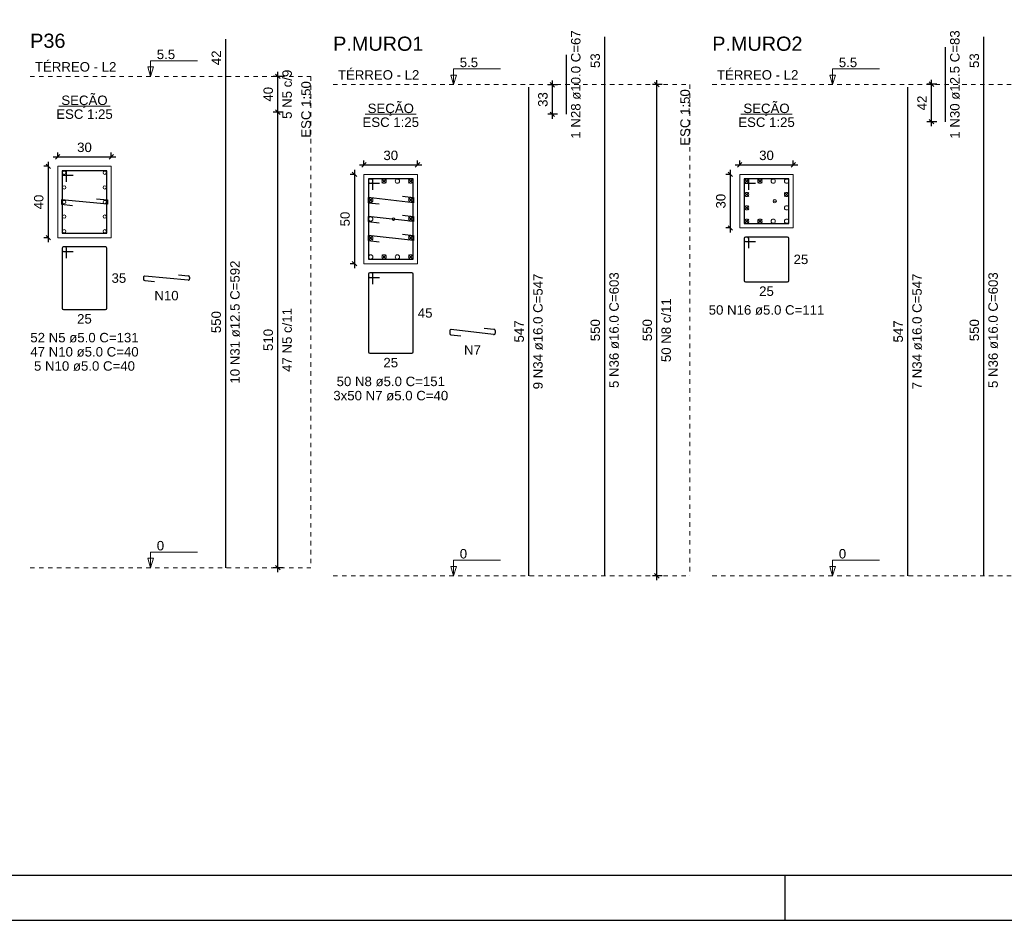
# Model space of a CAD drawing. Header units: millimetres. Extents: x 10 to 1250, y -62 to 528.
# Tile 120 of 256: x 210 to 232, y 133 to 153. Entities that reach past the tile are written whole.
import ezdxf

# ---------------------------------------------------------------- set-up
doc = ezdxf.new("R2010")
doc.units = ezdxf.units.MM
doc.header["$LTSCALE"] = 0.05
doc.linetypes.add('DOT', pattern=[6.35, 0, -6.35])
for name, color, linetype, lineweight in [('Descrição da armadura', 7, 'Continuous', 5), ('DT-Barras na forma', 2, 'Continuous', 30), ('DT-Barras no corte', 5, 'Continuous', 5), ('DT-Barras rebatidas', 2, 'Continuous', 30), ('DT-Cotas', 9, 'Continuous', 5), ('DT-Forma', 5, 'Continuous', 5), ('DT-Pontilhado', 9, 'DOT', 5), ('DT-Textos', 7, 'Continuous', 5), ('DT-Título', 3, 'Continuous', 20), ('Textos armaduras', 7, 'Continuous', 5)]:
    doc.layers.add(name, color=color, linetype=linetype, lineweight=lineweight)
doc.layers.add('FOLHA_PADRÃO', color=7, linetype='Continuous')
doc.styles.add('Arial', font='arial.ttf')
doc.styles.get("Standard").update_dxf_attribs({"font": 'arial.ttf'})
doc.dimstyles.new('UM_25.000000', dxfattribs={"dimtxt": 0.18, "dimasz": 0.1, "dimexe": 0.1, "dimexo": 0.2, "dimgap": 0, "dimtad": 1, "dimtih": 1, "dimtoh": 1, "dimdec": 1, "dimlfac": 25, "dimzin": 0, "dimdsep": 46, "dimtxsty": 'Standard', "dimcen": 0.09, "dimdle": 0.1, "dimadec": 1, "dimazin": 2, "dimtfac": 1, "dimtdec": 4, "dimtofl": 0, "dimtmove": 0, "dimatfit": 3, "dimfxl": 1, "dimtolj": 1, "dimarcsym": 0})
doc.dimstyles.new('UM_50.000000', dxfattribs={"dimtxt": 0.18, "dimasz": 0.1, "dimexe": 0.1, "dimexo": 0.2, "dimgap": 0.1, "dimtad": 1, "dimdec": 1, "dimlfac": 50, "dimzin": 0, "dimdsep": 46, "dimtxsty": 'Standard', "dimblk": 'OBLIQUE', "dimcen": 0.09, "dimdle": 0.1, "dimadec": 1, "dimazin": 2, "dimtfac": 1, "dimtdec": 1, "dimtofl": 0, "dimtmove": 0, "dimatfit": 3, "dimldrblk": 'OBLIQUE', "dimfxl": 1, "dimtolj": 1, "dimarcsym": 1})

# ---------------------------------------------------------------- blocks, each defined once
blk = doc.blocks.new('A1EST. 1500')
at = {"layer": 'FOLHA_PADRÃO', "color": 1, "linetype": 'Continuous'}
for p, q in [((59.5, 0), (59.5, 1)), ((0, 0), (150.008, 0))]:
    blk.add_line(p, q, dxfattribs=at)
at = {"layer": 'FOLHA_PADRÃO', "color": 6, "linetype": 'Continuous'}
blk.add_lwpolyline([(149, 58.4), (149, 1), (1, 1), (1, 58.4), (149, 58.4)], dxfattribs=at)
blk = doc.blocks.new('_Oblique')
at = {"color": 0, "linetype": 'ByBlock', "lineweight": -2}
blk.add_line((-0.5, -0.5), (0.5, 0.5), dxfattribs=at)
blk = doc.blocks.new('*D1723')
at = {"layer": 'Defpoints', "color": 0, "transparency": 16777216}
for p in [(210.426, 150.066), (210.214, 148.466), (210.426, 148.466)]:
    blk.add_point(p, dxfattribs=at)
at = {"layer": 'DT-Cotas', "color": 0, "lineweight": -2, "transparency": 16777216}
for p, q in [((210.226, 150.066), (210.114, 150.066)), ((210.214, 150.166), (210.214, 148.366)), ((210.226, 148.466), (210.114, 148.466))]:
    blk.add_line(p, q, dxfattribs=at)
at = {"layer": 'DT-Cotas', "color": 0, "lineweight": -2, "transparency": 16777216, "xscale": 0.1, "yscale": 0.1, "zscale": 0.1}
for p, rotation in [((210.214, 150.066), 90), ((210.214, 148.466), 270)]:
    blk.add_blockref('_Oblique', p, dxfattribs=dict(at, rotation=rotation))
at = {"layer": 'DT-Cotas', "transparency": 16777216, "insert": (210.002, 149.266), "char_height": 0.2118, "attachment_point": 5, "rotation": 90, "style": 'Arial'}
blk.add_mtext('\\A1;40', dxfattribs=at)
blk = doc.blocks.new('*D1724')
at = {"layer": 'Defpoints', "color": 0, "transparency": 16777216}
for p in [(211.626, 150.277), (210.426, 150.066), (211.626, 150.066)]:
    blk.add_point(p, dxfattribs=at)
at = {"layer": 'DT-Cotas', "color": 0, "lineweight": -2, "transparency": 16777216}
for p, q in [((210.326, 150.277), (211.726, 150.277)), ((210.426, 150.266), (210.426, 150.377)), ((211.626, 150.266), (211.626, 150.377))]:
    blk.add_line(p, q, dxfattribs=at)
at = {"layer": 'DT-Cotas', "color": 0, "lineweight": -2, "transparency": 16777216, "xscale": 0.1, "yscale": 0.1, "zscale": 0.1, "rotation": 180}
blk.add_blockref('_Oblique', (210.426, 150.277), dxfattribs=at)
at = {"layer": 'DT-Cotas', "color": 0, "lineweight": -2, "transparency": 16777216, "xscale": 0.1, "yscale": 0.1, "zscale": 0.1}
blk.add_blockref('_Oblique', (211.626, 150.277), dxfattribs=at)
at = {"layer": 'DT-Cotas', "transparency": 16777216, "insert": (211.026, 150.489), "char_height": 0.2118, "attachment_point": 5, "rotation": 0.0057, "style": 'Arial'}
blk.add_mtext('\\A1;30', dxfattribs=at)
blk = doc.blocks.new('*D1735')
at = {"layer": 'Defpoints', "color": 0, "transparency": 16777216}
for p in [(215.356, 151.278), (215.674, 151.278), (215.674, 141.078)]:
    blk.add_point(p, dxfattribs=at)
at = {"layer": 'DT-Cotas', "color": 0, "lineweight": -2, "transparency": 16777216}
for p, q in [((215.356, 140.978), (215.356, 151.378)), ((215.474, 151.278), (215.256, 151.278)), ((215.474, 141.078), (215.256, 141.078))]:
    blk.add_line(p, q, dxfattribs=at)
at = {"layer": 'DT-Cotas', "color": 0, "lineweight": -2, "transparency": 16777216, "xscale": 0.1, "yscale": 0.1, "zscale": 0.1}
for p, rotation in [((215.356, 151.278), 90), ((215.356, 141.078), 270)]:
    blk.add_blockref('_Oblique', p, dxfattribs=dict(at, rotation=rotation))
blk = doc.blocks.new('*D1736')
at = {"layer": 'Defpoints', "color": 0, "transparency": 16777216}
for p in [(215.356, 152.078), (215.674, 152.078), (215.674, 151.278)]:
    blk.add_point(p, dxfattribs=at)
at = {"layer": 'DT-Cotas', "color": 0, "lineweight": -2, "transparency": 16777216}
for p, q in [((215.474, 152.078), (215.256, 152.078)), ((215.356, 151.178), (215.356, 152.178)), ((215.474, 151.278), (215.256, 151.278))]:
    blk.add_line(p, q, dxfattribs=at)
at = {"layer": 'DT-Cotas', "color": 0, "lineweight": -2, "transparency": 16777216, "xscale": 0.1, "yscale": 0.1, "zscale": 0.1}
for p, rotation in [((215.356, 152.078), 90), ((215.356, 151.278), 270)]:
    blk.add_blockref('_Oblique', p, dxfattribs=dict(at, rotation=rotation))
blk = doc.blocks.new('*D1737')
at = {"layer": 'Defpoints', "color": 0, "transparency": 16777216}
for p in [(215.356, 151.278), (215.674, 151.278), (215.674, 141.078)]:
    blk.add_point(p, dxfattribs=at)
at = {"layer": 'DT-Cotas', "color": 0, "lineweight": -2, "transparency": 16777216}
for p, q in [((215.356, 140.978), (215.356, 151.378)), ((215.474, 151.278), (215.256, 151.278)), ((215.474, 141.078), (215.256, 141.078))]:
    blk.add_line(p, q, dxfattribs=at)
at = {"layer": 'DT-Cotas', "color": 0, "lineweight": -2, "transparency": 16777216, "xscale": 0.1, "yscale": 0.1, "zscale": 0.1}
for p, rotation in [((215.356, 151.278), 90), ((215.356, 141.078), 270)]:
    blk.add_blockref('_Oblique', p, dxfattribs=dict(at, rotation=rotation))
blk = doc.blocks.new('*D1738')
at = {"layer": 'Defpoints', "color": 0, "transparency": 16777216}
for p in [(215.356, 152.078), (215.674, 152.078), (215.674, 151.278)]:
    blk.add_point(p, dxfattribs=at)
at = {"layer": 'DT-Cotas', "color": 0, "lineweight": -2, "transparency": 16777216}
for p, q in [((215.474, 152.078), (215.256, 152.078)), ((215.356, 151.178), (215.356, 152.178)), ((215.474, 151.278), (215.256, 151.278))]:
    blk.add_line(p, q, dxfattribs=at)
at = {"layer": 'DT-Cotas', "color": 0, "lineweight": -2, "transparency": 16777216, "xscale": 0.1, "yscale": 0.1, "zscale": 0.1}
for p, rotation in [((215.356, 152.078), 90), ((215.356, 151.278), 270)]:
    blk.add_blockref('_Oblique', p, dxfattribs=dict(at, rotation=rotation))
blk = doc.blocks.new('*D1739')
at = {"layer": 'Defpoints', "color": 0, "transparency": 16777216}
for p in [(217.287, 149.885), (217.076, 147.885), (217.287, 147.885)]:
    blk.add_point(p, dxfattribs=at)
at = {"layer": 'DT-Cotas', "color": 0, "lineweight": -2, "transparency": 16777216}
for p, q in [((217.087, 149.885), (216.976, 149.885)), ((217.076, 149.985), (217.076, 147.785)), ((217.087, 147.885), (216.976, 147.885))]:
    blk.add_line(p, q, dxfattribs=at)
at = {"layer": 'DT-Cotas', "color": 0, "lineweight": -2, "transparency": 16777216, "xscale": 0.1, "yscale": 0.1, "zscale": 0.1}
for p, rotation in [((217.076, 149.885), 90), ((217.076, 147.885), 270)]:
    blk.add_blockref('_Oblique', p, dxfattribs=dict(at, rotation=rotation))
at = {"layer": 'DT-Cotas', "transparency": 16777216, "insert": (216.864, 148.885), "char_height": 0.2118, "attachment_point": 5, "rotation": 90, "style": 'Arial'}
blk.add_mtext('\\A1;50', dxfattribs=at)
blk = doc.blocks.new('*D1740')
at = {"layer": 'Defpoints', "color": 0, "transparency": 16777216}
for p in [(218.487, 150.097), (217.287, 149.885), (218.487, 149.885)]:
    blk.add_point(p, dxfattribs=at)
at = {"layer": 'DT-Cotas', "color": 0, "lineweight": -2, "transparency": 16777216}
for p, q in [((217.187, 150.097), (218.587, 150.097)), ((217.287, 150.085), (217.287, 150.197)), ((218.487, 150.085), (218.487, 150.197))]:
    blk.add_line(p, q, dxfattribs=at)
at = {"layer": 'DT-Cotas', "color": 0, "lineweight": -2, "transparency": 16777216, "xscale": 0.1, "yscale": 0.1, "zscale": 0.1, "rotation": 180}
blk.add_blockref('_Oblique', (217.287, 150.097), dxfattribs=at)
at = {"layer": 'DT-Cotas', "color": 0, "lineweight": -2, "transparency": 16777216, "xscale": 0.1, "yscale": 0.1, "zscale": 0.1}
blk.add_blockref('_Oblique', (218.487, 150.097), dxfattribs=at)
at = {"layer": 'DT-Cotas', "transparency": 16777216, "insert": (217.887, 150.309), "char_height": 0.2118, "attachment_point": 5, "rotation": 0.0057, "style": 'Arial'}
blk.add_mtext('\\A1;30', dxfattribs=at)
blk = doc.blocks.new('*D1741')
at = {"layer": 'Defpoints', "color": 0, "transparency": 16777216}
for p in [(221.508, 151.89), (221.826, 151.89), (221.826, 151.23)]:
    blk.add_point(p, dxfattribs=at)
at = {"layer": 'DT-Cotas', "color": 0, "lineweight": -2, "transparency": 16777216}
for p, q in [((221.508, 151.13), (221.508, 151.99)), ((221.626, 151.89), (221.408, 151.89)), ((221.626, 151.23), (221.408, 151.23))]:
    blk.add_line(p, q, dxfattribs=at)
at = {"layer": 'DT-Cotas', "color": 0, "lineweight": -2, "transparency": 16777216, "xscale": 0.1, "yscale": 0.1, "zscale": 0.1}
for p, rotation in [((221.508, 151.89), 90), ((221.508, 151.23), 270)]:
    blk.add_blockref('_Oblique', p, dxfattribs=dict(at, rotation=rotation))
at = {"layer": 'DT-Cotas', "transparency": 16777216, "insert": (221.296, 151.56), "char_height": 0.2118, "attachment_point": 5, "rotation": 90, "style": 'Arial'}
blk.add_mtext('\\A1;33', dxfattribs=at)
blk = doc.blocks.new('*D1742')
at = {"layer": 'Defpoints', "color": 0, "transparency": 16777216}
for p in [(223.848, 151.897), (224.165, 151.897), (224.165, 140.897)]:
    blk.add_point(p, dxfattribs=at)
at = {"layer": 'DT-Cotas', "color": 0, "lineweight": -2, "transparency": 16777216}
for p, q in [((223.848, 140.797), (223.848, 151.997)), ((223.965, 151.897), (223.748, 151.897)), ((223.965, 140.897), (223.748, 140.897))]:
    blk.add_line(p, q, dxfattribs=at)
at = {"layer": 'DT-Cotas', "color": 0, "lineweight": -2, "transparency": 16777216, "xscale": 0.1, "yscale": 0.1, "zscale": 0.1}
for p, rotation in [((223.848, 151.897), 90), ((223.848, 140.897), 270)]:
    blk.add_blockref('_Oblique', p, dxfattribs=dict(at, rotation=rotation))
blk = doc.blocks.new('*D1743')
at = {"layer": 'Defpoints', "color": 0, "transparency": 16777216}
for p in [(223.848, 151.897), (224.165, 151.897), (224.165, 140.897)]:
    blk.add_point(p, dxfattribs=at)
at = {"layer": 'DT-Cotas', "color": 0, "lineweight": -2, "transparency": 16777216}
for p, q in [((223.848, 140.797), (223.848, 151.997)), ((223.965, 151.897), (223.748, 151.897)), ((223.965, 140.897), (223.748, 140.897))]:
    blk.add_line(p, q, dxfattribs=at)
at = {"layer": 'DT-Cotas', "color": 0, "lineweight": -2, "transparency": 16777216, "xscale": 0.1, "yscale": 0.1, "zscale": 0.1}
for p, rotation in [((223.848, 151.897), 90), ((223.848, 140.897), 270)]:
    blk.add_blockref('_Oblique', p, dxfattribs=dict(at, rotation=rotation))
blk = doc.blocks.new('*D1744')
at = {"layer": 'Defpoints', "color": 0, "transparency": 16777216}
for p in [(225.705, 149.885), (225.493, 148.685), (225.705, 148.685)]:
    blk.add_point(p, dxfattribs=at)
at = {"layer": 'DT-Cotas', "color": 0, "lineweight": -2, "transparency": 16777216}
for p, q in [((225.505, 149.885), (225.393, 149.885)), ((225.493, 149.985), (225.493, 148.585)), ((225.505, 148.685), (225.393, 148.685))]:
    blk.add_line(p, q, dxfattribs=at)
at = {"layer": 'DT-Cotas', "color": 0, "lineweight": -2, "transparency": 16777216, "xscale": 0.1, "yscale": 0.1, "zscale": 0.1}
for p, rotation in [((225.493, 149.885), 90), ((225.493, 148.685), 270)]:
    blk.add_blockref('_Oblique', p, dxfattribs=dict(at, rotation=rotation))
at = {"layer": 'DT-Cotas', "transparency": 16777216, "insert": (225.282, 149.285), "char_height": 0.2118, "attachment_point": 5, "rotation": 90, "style": 'Arial'}
blk.add_mtext('\\A1;30', dxfattribs=at)
blk = doc.blocks.new('*D1745')
at = {"layer": 'Defpoints', "color": 0, "transparency": 16777216}
for p in [(226.905, 150.097), (225.705, 149.885), (226.905, 149.885)]:
    blk.add_point(p, dxfattribs=at)
at = {"layer": 'DT-Cotas', "color": 0, "lineweight": -2, "transparency": 16777216}
for p, q in [((225.605, 150.097), (227.005, 150.097)), ((225.705, 150.085), (225.705, 150.197)), ((226.905, 150.085), (226.905, 150.197))]:
    blk.add_line(p, q, dxfattribs=at)
at = {"layer": 'DT-Cotas', "color": 0, "lineweight": -2, "transparency": 16777216, "xscale": 0.1, "yscale": 0.1, "zscale": 0.1, "rotation": 180}
blk.add_blockref('_Oblique', (225.705, 150.097), dxfattribs=at)
at = {"layer": 'DT-Cotas', "color": 0, "lineweight": -2, "transparency": 16777216, "xscale": 0.1, "yscale": 0.1, "zscale": 0.1}
blk.add_blockref('_Oblique', (226.905, 150.097), dxfattribs=at)
at = {"layer": 'DT-Cotas', "transparency": 16777216, "insert": (226.305, 150.309), "char_height": 0.2118, "attachment_point": 5, "rotation": 0.0057, "style": 'Arial'}
blk.add_mtext('\\A1;30', dxfattribs=at)
blk = doc.blocks.new('*D1746')
at = {"layer": 'Defpoints', "color": 0, "transparency": 16777216}
for p in [(230, 151.903), (230.317, 151.903), (230.317, 151.063)]:
    blk.add_point(p, dxfattribs=at)
at = {"layer": 'DT-Cotas', "color": 0, "lineweight": -2, "transparency": 16777216}
for p, q in [((230, 150.963), (230, 152.003)), ((230.117, 151.903), (229.9, 151.903)), ((230.117, 151.063), (229.9, 151.063))]:
    blk.add_line(p, q, dxfattribs=at)
at = {"layer": 'DT-Cotas', "color": 0, "lineweight": -2, "transparency": 16777216, "xscale": 0.1, "yscale": 0.1, "zscale": 0.1}
for p, rotation in [((230, 151.903), 90), ((230, 151.063), 270)]:
    blk.add_blockref('_Oblique', p, dxfattribs=dict(at, rotation=rotation))
at = {"layer": 'DT-Cotas', "transparency": 16777216, "insert": (229.788, 151.483), "char_height": 0.2118, "attachment_point": 5, "rotation": 90, "style": 'Arial'}
blk.add_mtext('\\A1;42', dxfattribs=at)

msp = doc.modelspace()

# ---------------------------------------------------------------- linework, layer by layer
at = {"layer": 'DT-Barras na forma'}
for points in [[(210.6259, 149.7156), (210.6259, 149.9656), (210.5259, 149.9656), (210.5259, 148.5656), (211.5259, 148.5656), (211.5259, 149.9656), (210.5259, 149.9656), (210.5259, 149.8656), (210.7759, 149.8656)], [(217.4875, 149.535), (217.4875, 149.785), (217.3875, 149.785), (217.3875, 147.985), (218.3875, 147.985), (218.3875, 149.785), (217.3875, 149.785), (217.3875, 149.685), (217.6375, 149.685)], [(225.9052, 149.535), (225.9052, 149.785), (225.8052, 149.785), (225.8052, 148.785), (226.8052, 148.785), (226.8052, 149.785), (225.8052, 149.785), (225.8052, 149.685), (226.0552, 149.685)], [(211.292, 149.3397), (211.5409, 149.3156), (211.5409, 149.2156), (210.5109, 149.3156), (210.5109, 149.2156), (210.7597, 149.1914)], [(218.1471, 149.3959), (218.3955, 149.3674), (218.3955, 149.2506), (217.3795, 149.3674), (217.3795, 149.2506), (217.6279, 149.222)], [(218.1471, 148.9719), (218.3955, 148.9434), (218.3955, 148.8266), (217.3795, 148.9434), (217.3795, 148.8266), (217.6279, 148.798)], [(218.1471, 148.5479), (218.3955, 148.5194), (218.3955, 148.4026), (217.3795, 148.5194), (217.3795, 148.4026), (217.6279, 148.374)]]:
    msp.add_lwpolyline(points, dxfattribs=at)
at = {"layer": 'DT-Barras no corte'}
for p, q in [((217.6902, 149.685), (217.7862, 149.781)), ((217.6902, 149.781), (217.7862, 149.685)), ((218.2875, 149.685), (218.3835, 149.781)), ((218.2875, 149.781), (218.3835, 149.685)), ((225.8092, 149.685), (225.9052, 149.781)), ((225.8092, 149.781), (225.9052, 149.685)), ((226.1079, 149.685), (226.2039, 149.781)), ((226.1079, 149.781), (226.2039, 149.685)), ((217.3915, 149.261), (217.4875, 149.357)), ((217.3915, 149.357), (217.4875, 149.261)), ((218.2875, 149.261), (218.3835, 149.357)), ((218.2875, 149.357), (218.3835, 149.261)), ((225.8092, 149.3863), (225.9052, 149.4823)), ((225.8092, 149.4823), (225.9052, 149.3863)), ((226.7052, 149.3863), (226.8012, 149.4823)), ((226.7052, 149.4823), (226.8012, 149.3863)), ((225.8092, 149.0876), (225.9052, 149.1836)), ((225.8092, 149.1836), (225.9052, 149.0876)), ((226.4452, 149.285), (226.5352, 149.285)), ((218.2875, 148.837), (218.3835, 148.933)), ((218.2875, 148.933), (218.3835, 148.837)), ((217.9115, 148.885), (217.9835, 148.885)), ((225.8092, 148.789), (225.9052, 148.885)), ((225.8092, 148.885), (225.9052, 148.789)), ((226.1079, 148.789), (226.2039, 148.885)), ((226.1079, 148.885), (226.2039, 148.789)), ((217.3915, 148.413), (217.4875, 148.509)), ((217.3915, 148.509), (217.4875, 148.413)), ((218.2875, 148.413), (218.3835, 148.509)), ((218.2875, 148.509), (218.3835, 148.413)), ((217.6902, 147.989), (217.7862, 148.085)), ((217.6902, 148.085), (217.7862, 147.989)), ((218.2875, 147.989), (218.3835, 148.085)), ((218.2875, 148.085), (218.3835, 147.989))]:
    msp.add_line(p, q, dxfattribs=at)
for centre, radius in [((210.5709, 149.9206), 0.0375), ((211.4809, 149.9206), 0.0375), ((217.4395, 149.733), 0.048), ((217.7382, 149.733), 0.048), ((218.0368, 149.733), 0.048), ((218.3355, 149.733), 0.048), ((225.8572, 149.733), 0.048), ((226.1559, 149.733), 0.048), ((226.4545, 149.733), 0.048), ((226.7532, 149.733), 0.048), ((210.5709, 149.5931), 0.0375), ((211.4809, 149.5931), 0.0375), ((217.4395, 149.309), 0.048), ((218.3355, 149.309), 0.048), ((225.8572, 149.4343), 0.048), ((226.7532, 149.4343), 0.048), ((210.5709, 149.2656), 0.0375), ((211.4809, 149.2656), 0.0375), ((225.8572, 149.1356), 0.048), ((226.4902, 149.285), 0.0375), ((226.7532, 149.1356), 0.048), ((210.5709, 148.9381), 0.0375), ((211.4809, 148.9381), 0.0375), ((217.4395, 148.885), 0.048), ((217.9475, 148.885), 0.03), ((218.3355, 148.885), 0.048), ((225.8572, 148.837), 0.048), ((226.1559, 148.837), 0.048), ((226.4545, 148.837), 0.048), ((226.7532, 148.837), 0.048), ((210.5709, 148.6106), 0.0375), ((211.4809, 148.6106), 0.0375), ((217.4395, 148.461), 0.048), ((218.3355, 148.461), 0.048), ((217.4395, 148.037), 0.048), ((217.7382, 148.037), 0.048), ((218.0368, 148.037), 0.048), ((218.3355, 148.037), 0.048)]:
    msp.add_circle(centre, radius, dxfattribs=at)
at = {"layer": 'DT-Barras rebatidas'}
for p, q in [((214.191, 152.0777), (214.191, 152.9116)), ((222.6828, 151.8971), (222.6828, 152.9645)), ((231.1747, 151.8971), (231.1747, 152.9645)), ((230.3175, 151.0631), (230.3175, 152.731)), ((221.8256, 151.2299), (221.8256, 152.5642)), ((214.191, 141.0777), (214.191, 152.0777)), ((220.9784, 140.8971), (220.9784, 151.8391)), ((222.6828, 140.8971), (222.6828, 151.8971)), ((229.4703, 140.8971), (229.4703, 151.8391)), ((231.1747, 140.8971), (231.1747, 151.8971)), ((225.8052, 148.4491), (225.8052, 147.5091)), ((225.8052, 148.4491), (225.8052, 148.4091)), ((225.8752, 148.4791), (225.8352, 148.4791)), ((226.7752, 148.4791), (225.8352, 148.4791)), ((225.9052, 148.2291), (225.9052, 148.4491)), ((226.8052, 147.5091), (226.8052, 148.4491)), ((210.5259, 148.2297), (210.5259, 146.8897)), ((210.5259, 148.2297), (210.5259, 148.1897)), ((210.5959, 148.2597), (210.5559, 148.2597)), ((211.4959, 148.2597), (210.5559, 148.2597)), ((210.6259, 148.0097), (210.6259, 148.2297)), ((211.5259, 146.8897), (211.5259, 148.2297)), ((225.8352, 148.3791), (226.0552, 148.3791)), ((210.5559, 148.1597), (210.7759, 148.1597)), ((212.3479, 147.5766), (212.3479, 147.5369)), ((213.345, 147.5129), (212.3808, 147.6065)), ((213.1291, 147.6338), (213.3508, 147.6123)), ((213.3779, 147.5824), (213.3779, 147.5427)), ((217.3875, 147.6491), (217.3875, 145.9091)), ((217.3875, 147.6491), (217.3875, 147.6091)), ((217.4575, 147.6791), (217.4175, 147.6791)), ((218.3575, 147.6791), (217.4175, 147.6791)), ((217.4175, 147.5791), (217.6375, 147.5791)), ((217.4875, 147.4291), (217.4875, 147.6491)), ((218.3875, 145.9091), (218.3875, 147.6491)), ((212.375, 147.507), (212.5968, 147.4855)), ((225.8352, 147.4791), (226.7752, 147.4791)), ((210.5559, 146.8597), (211.4959, 146.8597)), ((219.2096, 146.3798), (219.2096, 146.3234)), ((219.2361, 146.2936), (219.4579, 146.2681)), ((220.1921, 146.3005), (219.243, 146.4096)), ((219.9772, 146.442), (220.199, 146.4165)), ((220.2256, 146.3867), (220.2256, 146.3303)), ((217.4175, 145.8791), (218.3575, 145.8791))]:
    msp.add_line(p, q, dxfattribs=at)
for centre, start, end in [((225.8352, 148.4491), 90, 180), ((225.8352, 148.4491), 90, 180), ((225.8752, 148.4491), 0, 90), ((226.7752, 148.4491), 0, 90), ((210.5559, 148.2297), 90, 180), ((210.5559, 148.2297), 90, 180), ((210.5959, 148.2297), 0, 90), ((211.4959, 148.2297), 0, 90), ((225.8352, 148.4091), 180, 270), ((210.5559, 148.1897), 180, 270), ((212.3779, 147.5766), 84.45468, 180), ((213.3479, 147.5824), 0, 84.45468), ((217.4175, 147.6491), 90, 180), ((217.4175, 147.6491), 90, 180), ((217.4175, 147.6091), 180, 270), ((217.4575, 147.6491), 0, 90), ((218.3575, 147.6491), 0, 90), ((212.3779, 147.5369), 180, 264.45468), ((213.3479, 147.5427), 264.45468, 0), ((225.8352, 147.5091), 180, 270), ((226.7752, 147.5091), 270, 0), ((210.5559, 146.8897), 180, 270), ((211.4959, 146.8897), 270, 0), ((219.2396, 146.3798), 83.44203, 180), ((219.2396, 146.3234), 180, 263.44203), ((220.1956, 146.3303), 263.44203, 0), ((220.1956, 146.3867), 0, 83.44203), ((217.4175, 145.9091), 180, 270), ((218.3575, 145.9091), 270, 0)]:
    msp.add_arc(centre, 0.03, start, end, dxfattribs=at)
at = {"layer": 'DT-Forma'}
for points in [[(210.4259, 148.4656), (211.6259, 148.4656), (211.6259, 150.0656), (210.4259, 150.0656), (210.4259, 148.4656)], [(217.2875, 147.885), (218.4875, 147.885), (218.4875, 149.885), (217.2875, 149.885), (217.2875, 147.885)], [(225.7052, 148.685), (226.9052, 148.685), (226.9052, 149.885), (225.7052, 149.885), (225.7052, 148.685)]]:
    msp.add_lwpolyline(points, close=True, dxfattribs=at)
at = {"layer": 'DT-Pontilhado', "ltscale": 0.2}
for p, q in [((209.8097, 152.0777), (216.0972, 152.0777)), ((216.0972, 152.0777), (216.0972, 141.0777)), ((216.5972, 151.8971), (224.589, 151.8971)), ((224.589, 151.8971), (224.589, 140.8971)), ((225.089, 151.8971), (233.0809, 151.8971)), ((209.8097, 141.0777), (216.0972, 141.0777)), ((216.5972, 140.8971), (224.589, 140.8971)), ((225.089, 140.8971), (233.0809, 140.8971))]:
    msp.add_line(p, q, dxfattribs=at)
at = {"layer": 'DT-Textos'}
for p, q in [((210.4537, 151.4105), (211.5981, 151.4105)), ((217.3153, 151.2299), (218.4597, 151.2299)), ((225.733, 151.2299), (226.8774, 151.2299))]:
    msp.add_line(p, q, dxfattribs=at)
for points in [[(212.5056, 152.0777), (212.5691, 152.2895), (212.442, 152.2895), (212.5056, 152.0777), (212.5056, 152.4277), (213.5556, 152.4277)], [(219.293, 151.8971), (219.3566, 152.1089), (219.2295, 152.1089), (219.293, 151.8971), (219.293, 152.2471), (220.343, 152.2471)], [(227.7849, 151.8971), (227.8484, 152.1089), (227.7213, 152.1089), (227.7849, 151.8971), (227.7849, 152.2471), (228.8349, 152.2471)], [(212.5056, 141.0777), (212.5691, 141.2895), (212.442, 141.2895), (212.5056, 141.0777), (212.5056, 141.4277), (213.5556, 141.4277)], [(219.293, 140.8971), (219.3566, 141.1089), (219.2295, 141.1089), (219.293, 140.8971), (219.293, 141.2471), (220.343, 141.2471)], [(227.7849, 140.8971), (227.8484, 141.1089), (227.7213, 141.1089), (227.7849, 140.8971), (227.7849, 141.2471), (228.8349, 141.2471)]]:
    msp.add_lwpolyline(points, dxfattribs=at)

# ---------------------------------------------------------------- block references
msp.add_blockref('A1EST. 1500', (167.22, 133.1843))

# ---------------------------------------------------------------- texts
at = {"layer": 'Descrição da armadura', "linetype": 'Continuous', "char_height": 0.2118, "attachment_point": 8, "rotation": 90, "line_spacing_factor": 0.798, "style": 'Arial'}
for s, insert, width in [('1 N28 ø10.0 C=67', (222.1433, 151.8971), 4.8647), ('1 N30 ø12.5 C=83', (230.6352, 151.8971), 4.8647), ('5 N5 c/9', (215.6736, 151.6776), 2.209437), ('10 N31 ø12.5 C=592', (214.5087, 146.5777), 5.524605), ('9 N34 ø16.0 C=547', (221.2961, 146.3681), 5.194653), ('5 N36 ø16.0 C=603', (223.0005, 146.3971), 5.194653), ('7 N34 ø16.0 C=547', (229.788, 146.3681), 5.194653), ('5 N36 ø16.0 C=603', (231.4924, 146.3971), 5.194653), ('50 N8 c/11', (224.1654, 146.3971), 2.869342), ('47 N5 c/11', (215.6736, 146.1776), 2.869342)]:
    msp.add_mtext(s, dxfattribs=dict(at, insert=insert, width=width))
at = {"layer": 'Descrição da armadura', "linetype": 'Continuous', "char_height": 0.2118, "attachment_point": 8, "line_spacing_factor": 0.798, "style": 'Arial'}
for s, insert, width in [('N10', (212.8629, 147.0619), 1.088351), ('50 N16 ø5.0 C=111', (226.3052, 146.7378), 5.194653), ('52 N5 ø5.0 C=131', (211.0259, 146.1184), 4.8647), ('47 N10 ø5.0 C=40', (211.0259, 145.8007), 4.804516), ('N7', (219.7176, 145.8445), 0.758398), ('5 N10 ø5.0 C=40', (211.0259, 145.483), 4.478645), ('50 N8 ø5.0 C=151', (217.8875, 145.1378), 4.8647), ('3x50 N7 ø5.0 C=40', (217.8875, 144.8201), 5.097485)]:
    msp.add_mtext(s, dxfattribs=dict(at, insert=insert, width=width))
at = {"layer": 'DT-Cotas', "linetype": 'Continuous', "char_height": 0.2118, "attachment_point": 8, "rotation": 90, "line_spacing_factor": 0.798, "style": 'Arial'}
for s, insert, width in [('40', (215.25, 151.6776), 0.659905), ('550', (223.7418, 146.3971), 0.989858), ('510', (215.25, 146.1776), 0.989858)]:
    msp.add_mtext(s, dxfattribs=dict(at, insert=insert, width=width))
at = {"layer": 'DT-Textos', "char_height": 0.2118, "attachment_point": 7, "line_spacing_factor": 0.798, "style": 'Arial'}
for s, insert, width in [('5.5', (212.6456, 152.4627), 0.814533), ('5.5', (219.433, 152.2821), 0.814533), ('5.5', (227.9249, 152.2821), 0.814533), ('0', (212.6456, 141.4627), 0.325871), ('0', (219.433, 141.2821), 0.325871), ('0', (227.9249, 141.2821), 0.325871)]:
    msp.add_mtext(s, dxfattribs=dict(at, insert=insert, width=width))
at = {"layer": 'DT-Textos', "linetype": 'Continuous', "char_height": 0.2118, "line_spacing_factor": 0.798, "style": 'Arial'}
for s, insert, width, attachment_point in [('TÉRREO - L2', (209.9156, 152.1836), 3.614044, 7), ('TÉRREO - L2', (216.7031, 152.003), 3.614044, 7), ('TÉRREO - L2', (225.1949, 152.003), 3.614044, 7), ('SEÇÃO', (211.0259, 151.3721), 2.051353, 8), ('ESC 1:25', (211.0259, 151.1246), 2.507973, 8), ('SEÇÃO', (217.8879, 151.1921), 2.051353, 8), ('SEÇÃO', (226.3049, 151.1921), 2.051353, 8), ('ESC 1:25', (217.8875, 150.944), 2.507973, 8), ('ESC 1:25', (226.3052, 150.944), 2.507973, 8)]:
    msp.add_mtext(s, dxfattribs=dict(at, insert=insert, width=width, attachment_point=attachment_point))
at = {"layer": 'DT-Textos', "linetype": 'Continuous', "char_height": 0.2118, "width": 2.507973, "attachment_point": 9, "rotation": 90, "line_spacing_factor": 0.798, "style": 'Arial'}
for insert in [(216.0972, 151.9718), (224.589, 151.7912)]:
    msp.add_mtext('ESC 1:50', dxfattribs=dict(at, insert=insert))
at = {"layer": 'DT-Título', "linetype": 'Continuous', "char_height": 0.3177, "attachment_point": 7, "line_spacing_factor": 0.798, "style": 'Arial'}
for s, insert, width in [('P36', (209.8097, 152.7131), 1.737595), ('P.MURO1', (216.5972, 152.6468), 4.449368), ('P.MURO2', (225.089, 152.6468), 4.449368)]:
    msp.add_mtext(s, dxfattribs=dict(at, insert=insert, width=width))
at = {"layer": 'Textos armaduras', "linetype": 'Continuous', "char_height": 0.2118, "attachment_point": 7, "rotation": 90, "line_spacing_factor": 0.798, "style": 'Arial'}
for s, insert, width in [('42', (214.0851, 152.3297), 0.659905), ('53', (222.5769, 152.2658), 0.659905), ('53', (231.0688, 152.2658), 0.659905), ('550', (214.0851, 146.3302), 0.989858), ('547', (220.8725, 146.1206), 0.989858), ('550', (222.5769, 146.1496), 0.989858), ('547', (229.3644, 146.1206), 0.989858), ('550', (231.0688, 146.1496), 0.989858)]:
    msp.add_mtext(s, dxfattribs=dict(at, insert=insert, width=width))
at = {"layer": 'Textos armaduras', "linetype": 'Continuous', "char_height": 0.2118, "width": 0.659905, "attachment_point": 7, "line_spacing_factor": 0.798, "style": 'Arial'}
for s, insert in [('25', (226.9111, 147.8732)), ('35', (211.6318, 147.4538)), ('25', (226.1402, 147.1614)), ('45', (218.4934, 146.6732)), ('25', (210.8609, 146.542)), ('25', (217.7225, 145.5614))]:
    msp.add_mtext(s, dxfattribs=dict(at, insert=insert))

# ---------------------------------------------------------------- dimensions: what is measured, and where the dimension line sits
at = {"layer": 'DT-Cotas'}
for base, p1, p2, picture, middle in [((215.3559, 152.0777), (215.6736, 151.2776), (215.6736, 152.0777), '*D1736', (215.1441, 151.6776)), ((215.3559, 152.0777), (215.6736, 151.2776), (215.6736, 152.0777), '*D1738', (215.1441, 151.6776)), ((223.8477, 151.8971), (224.1654, 140.8971), (224.1654, 151.8971), '*D1742', (223.6359, 146.3971)), ((223.8477, 151.8971), (224.1654, 140.8971), (224.1654, 151.8971), '*D1743', (223.6359, 146.3971)), ((215.3559, 151.2776), (215.6736, 141.0777), (215.6736, 151.2776), '*D1735', (215.1441, 146.1776)), ((215.3559, 151.2776), (215.6736, 141.0777), (215.6736, 151.2776), '*D1737', (215.1441, 146.1776))]:
    dim = msp.add_linear_dim(base=base, p1=p1, p2=p2, angle=90, text=' ', dimstyle='UM_50.000000', override={"dimtxt": 0.2118, "dimasz": 0.1, "dimexe": 0.1, "dimexo": 0.2, "dimtad": 1, "dimtih": 0, "dimtoh": 0, "dimdec": 1, "dimlfac": 50, "dimzin": 8, "dimtxsty": 'Arial', "dimblk": 'Oblique', "dimblk1": 'Oblique', "dimblk2": 'Oblique', "dimsah": 1, "dimdle": 0.1, "dimse1": 0, "dimse2": 0, "dimclrt": 256, "dimadec": 1, "dimazin": 3, "dimtmove": 2, "dimldrblk": 'Oblique'}, dxfattribs=at)
    dim.commit()
    dim.dimension.update_dxf_attribs({"geometry": picture, "text_midpoint": middle, "dimtype": 160, "text_rotation": 90})
for base, p1, p2, dimstyle, override, picture, middle in [((221.5079, 151.8899), (221.8256, 151.2299), (221.8256, 151.8899), 'UM_50.000000', {"dimtxt": 0.2118, "dimasz": 0.1, "dimexe": 0.1, "dimexo": 0.2, "dimtad": 1, "dimtih": 0, "dimtoh": 0, "dimdec": 1, "dimlfac": 50, "dimzin": 8, "dimtxsty": 'Arial', "dimblk": 'Oblique', "dimblk1": 'Oblique', "dimblk2": 'Oblique', "dimsah": 1, "dimdle": 0.1, "dimse1": 0, "dimse2": 0, "dimclrt": 256, "dimadec": 1, "dimazin": 3, "dimtmove": 2, "dimldrblk": 'Oblique'}, '*D1741', (221.2961, 151.5599)), ((229.9998, 151.9031), (230.3175, 151.0631), (230.3175, 151.9031), 'UM_50.000000', {"dimtxt": 0.2118, "dimasz": 0.1, "dimexe": 0.1, "dimexo": 0.2, "dimtad": 1, "dimtih": 0, "dimtoh": 0, "dimdec": 1, "dimlfac": 50, "dimzin": 8, "dimtxsty": 'Arial', "dimblk": 'Oblique', "dimblk1": 'Oblique', "dimblk2": 'Oblique', "dimsah": 1, "dimdle": 0.1, "dimse1": 0, "dimse2": 0, "dimclrt": 256, "dimadec": 1, "dimazin": 3, "dimtmove": 2, "dimldrblk": 'Oblique'}, '*D1746', (229.788, 151.4831)), ((210.2141, 148.4656), (210.4259, 150.0656), (210.4259, 148.4656), 'UM_25.000000', {"dimtxt": 0.2118, "dimasz": 0.1, "dimexe": 0.1, "dimexo": 0.2, "dimtad": 1, "dimtih": 0, "dimtoh": 0, "dimdec": 1, "dimlfac": 25, "dimzin": 8, "dimtxsty": 'Arial', "dimblk": 'Oblique', "dimblk1": 'Oblique', "dimblk2": 'Oblique', "dimsah": 1, "dimdle": 0.1, "dimse1": 0, "dimse2": 0, "dimclrt": 256, "dimadec": 1, "dimazin": 3, "dimtmove": 2, "dimldrblk": 'Oblique'}, '*D1723', (210.0023, 149.2656)), ((217.0757, 147.885), (217.2875, 149.885), (217.2875, 147.885), 'UM_25.000000', {"dimtxt": 0.2118, "dimasz": 0.1, "dimexe": 0.1, "dimexo": 0.2, "dimtad": 1, "dimtih": 0, "dimtoh": 0, "dimdec": 1, "dimlfac": 25, "dimzin": 8, "dimtxsty": 'Arial', "dimblk": 'Oblique', "dimblk1": 'Oblique', "dimblk2": 'Oblique', "dimsah": 1, "dimdle": 0.1, "dimse1": 0, "dimse2": 0, "dimclrt": 256, "dimadec": 1, "dimazin": 3, "dimtmove": 2, "dimldrblk": 'Oblique'}, '*D1739', (216.8639, 148.885)), ((225.4934, 148.685), (225.7052, 149.885), (225.7052, 148.685), 'UM_25.000000', {"dimtxt": 0.2118, "dimasz": 0.1, "dimexe": 0.1, "dimexo": 0.2, "dimtad": 1, "dimtih": 0, "dimtoh": 0, "dimdec": 1, "dimlfac": 25, "dimzin": 8, "dimtxsty": 'Arial', "dimblk": 'Oblique', "dimblk1": 'Oblique', "dimblk2": 'Oblique', "dimsah": 1, "dimdle": 0.1, "dimse1": 0, "dimse2": 0, "dimclrt": 256, "dimadec": 1, "dimazin": 3, "dimtmove": 2, "dimldrblk": 'Oblique'}, '*D1744', (225.2816, 149.285))]:
    dim = msp.add_linear_dim(base=base, p1=p1, p2=p2, angle=90, dimstyle=dimstyle, override=override, dxfattribs=at)
    dim.commit()
    dim.dimension.update_dxf_attribs({"geometry": picture, "text_midpoint": middle, "dimtype": 160, "text_rotation": 90})
for base, p1, p2, picture, middle in [((211.6259, 150.2774), (210.4259, 150.0656), (211.6259, 150.0656), '*D1724', (211.0259, 150.4892)), ((218.4875, 150.0968), (217.2875, 149.885), (218.4875, 149.885), '*D1740', (217.8875, 150.3086)), ((226.9052, 150.0968), (225.7052, 149.885), (226.9052, 149.885), '*D1745', (226.3052, 150.3086))]:
    dim = msp.add_linear_dim(base=base, p1=p1, p2=p2, dimstyle='UM_25.000000', override={"dimtxt": 0.2118, "dimasz": 0.1, "dimexe": 0.1, "dimexo": 0.2, "dimtad": 1, "dimtih": 0, "dimtoh": 0, "dimdec": 1, "dimlfac": 25, "dimzin": 8, "dimtxsty": 'Arial', "dimblk": 'Oblique', "dimblk1": 'Oblique', "dimblk2": 'Oblique', "dimsah": 1, "dimdle": 0.1, "dimse1": 0, "dimse2": 0, "dimclrt": 256, "dimadec": 1, "dimazin": 3, "dimtmove": 2, "dimldrblk": 'Oblique'}, dxfattribs=at)
    dim.commit()
    dim.dimension.update_dxf_attribs({"geometry": picture, "text_midpoint": middle, "dimtype": 160, "text_rotation": 0.00573})

doc.saveas('drawing.dxf')
